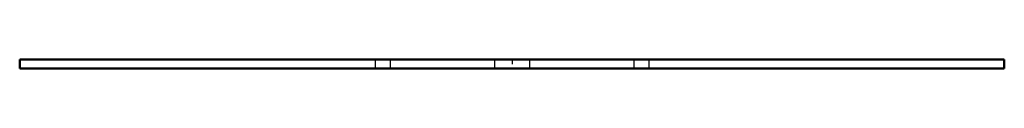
# Model space of a CAD drawing. Header units: millimetres. Extents: x -45 to 45, y -0.8 to 0.
import ezdxf

# ---------------------------------------------------------------- set-up
doc = ezdxf.new("R2010")
doc.units = ezdxf.units.MM
doc.linetypes.add('Center', pattern=[1.5, 0.45, -0.5, 0.05, -0.5])
doc.linetypes.add('Dashed', pattern=[2, 1, -1])
for name, color, linetype, lineweight in [('AM_0', 7, 'Continuous', 30), ('AM_3', 7, 'Dashed', 5), ('AM_7', 7, 'Center', 5)]:
    doc.layers.add(name, color=color, linetype=linetype, lineweight=lineweight)

msp = doc.modelspace()

# ---------------------------------------------------------------- linework, layer by layer
at = {"layer": 'AM_0', "color": 7, "linetype": 'Continuous', "lineweight": 50}
for p, q in [((-45, 0), (-45, -0.8)), ((45, 0), (-45, 0)), ((45, -0.8), (45, 0)), ((-45, -0.8), (45, -0.8))]:
    msp.add_line(p, q, dxfattribs=at)
at = {"layer": 'AM_3', "color": 6, "linetype": 'Dashed', "lineweight": 25}
for p, q in [((-12.5, 0), (-12.5, -0.8)), ((-11.136, 0), (-11.136, -0.8)), ((-1.6, 0), (-1.6, -0.8)), ((1.6, 0), (1.6, -0.8)), ((11.136, 0), (11.136, -0.8)), ((12.5, 0), (12.5, -0.8))]:
    msp.add_line(p, q, dxfattribs=at)
at = {"layer": 'AM_7', "color": 4, "linetype": 'Center', "lineweight": 25}
msp.add_line((0, 0.04), (0, -0.84), dxfattribs=at)

doc.saveas('drawing.dxf')
